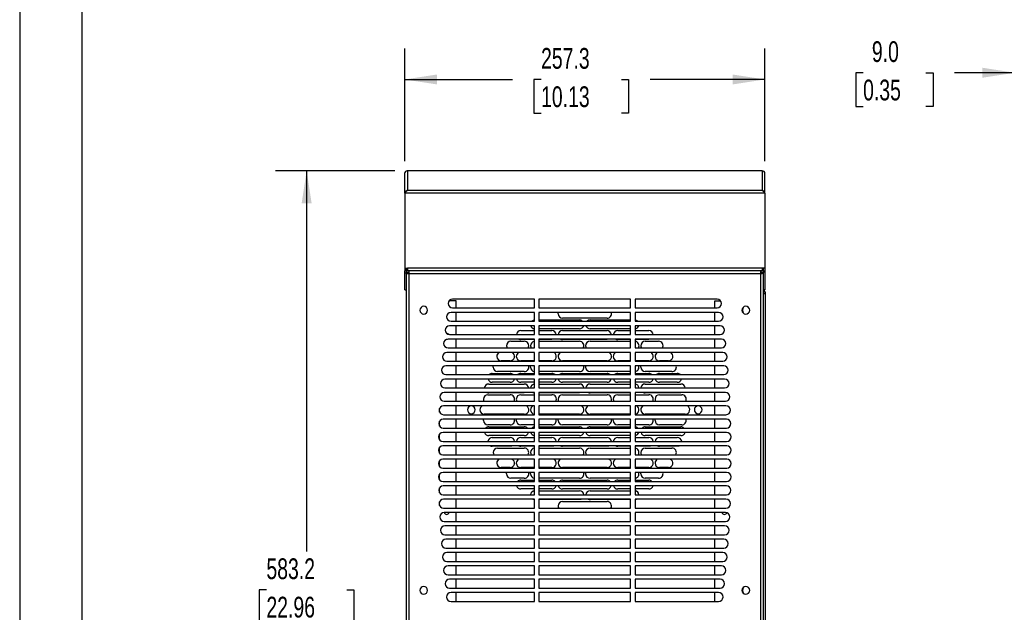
# Model space of a CAD drawing. Header units: millimetres. Extents: x 0 to 1956, y 0 to 1511.
# Tile 2 of 14: x 0 to 703, y 521 to 944. Entities that reach past the tile are written whole.
import ezdxf

# ---------------------------------------------------------------- set-up
doc = ezdxf.new("R2010")
doc.units = ezdxf.units.MM
doc.header["$LTSCALE"] = 7
doc.layers.add('DIMENSIONS', color=140, linetype='Continuous', lineweight=25)
doc.layers.add('TEXT', color=140, linetype='Continuous', lineweight=25)
doc.styles.add('SLDTEXTSTYLE0', font='TXT', dxfattribs={"width": 0.7})
doc.dimstyles.new('SLDDIMSTYLE1', dxfattribs={"dimtxt": 15.106055, "dimasz": 23.114, "dimexe": 0, "dimexo": 0.0625, "dimgap": 3.776514, "dimtad": 0, "dimtih": 1, "dimtoh": 1, "dimdec": 1, "dimrnd": 1e-09, "dimzin": 12, "dimdsep": 46, "dimtxsty": 'SLDTEXTSTYLE0', "dimsah": 1, "dimcen": 0.09, "dimadec": 0, "dimazin": 3, "dimtfac": 1, "dimtdec": 1, "dimtofl": 0, "dimtmove": 0, "dimatfit": 3, "dimfxl": 0, "dimfrac": 2, "dimtolj": 1, "dimtzin": 12, "dimarcsym": 0})
doc.dimstyles.new('SLDDIMSTYLE4', dxfattribs={"dimtxt": 15.106055, "dimasz": 23.114, "dimexe": 0, "dimexo": 0.0625, "dimgap": 3.776514, "dimtad": 0, "dimtih": 1, "dimtoh": 1, "dimdec": 1, "dimrnd": 1e-09, "dimzin": 4, "dimdsep": 46, "dimtxsty": 'SLDTEXTSTYLE0', "dimsah": 1, "dimcen": 0.09, "dimadec": 0, "dimazin": 1, "dimtfac": 1, "dimtdec": 1, "dimtmove": 0, "dimatfit": 0, "dimfxl": 0, "dimfrac": 2, "dimtolj": 1, "dimtzin": 12, "dimarcsym": 0})

# ---------------------------------------------------------------- blocks, each defined once
blk = doc.blocks.new('_D_16')
at = {"layer": 'DIMENSIONS'}
for p, q in [((268, 835.67), (182.72, 835.67)), ((204.94, 835.67), (204.94, 563.91)), ((176.21, 536.52), (171.14, 536.52)), ((171.14, 536.52), (171.14, 512.51)), ((233.67, 536.52), (238.74, 536.52)), ((238.74, 536.52), (238.74, 512.51)), ((171.14, 512.51), (176.21, 512.51)), ((204.94, 252.43), (204.94, 509.13)), ((238.74, 512.51), (233.67, 512.51)), ((267.06, 252.43), (182.72, 252.43))]:
    blk.add_line(p, q, dxfattribs=at)
for points in [[(204.94, 835.67), (201.39, 812.55), (208.5, 812.55)], [(204.94, 252.43), (208.5, 275.54), (201.39, 275.54)]]:
    blk.add_solid(points, dxfattribs=at)
at = {"layer": 'DIMENSIONS', "char_height": 14.817, "attachment_point": 1, "style": 'SLDTEXTSTYLE0'}
for s, insert in [('583.2', (176.21, 559)), ('22.96', (176.21, 531.61))]:
    blk.add_mtext(s, dxfattribs=dict(at, insert=insert))
blk = doc.blocks.new('_D_17')
at = {"layer": 'DIMENSIONS'}
for p, q in [((274.96, 842.62), (274.96, 923.09)), ((532.24, 842.62), (532.24, 923.09)), ((274.96, 900.87), (351.88, 900.87)), ((372.35, 900.87), (367.28, 900.87)), ((367.28, 900.87), (367.28, 876.86)), ((429.8, 900.87), (434.88, 900.87)), ((434.88, 900.87), (434.88, 876.86)), ((532.24, 900.87), (450.27, 900.87)), ((367.28, 876.86), (372.35, 876.86)), ((434.88, 876.86), (429.8, 876.86))]:
    blk.add_line(p, q, dxfattribs=at)
for points in [[(274.96, 900.87), (298.07, 897.31), (298.07, 904.42)], [(532.24, 900.87), (509.12, 904.42), (509.12, 897.31)]]:
    blk.add_solid(points, dxfattribs=at)
at = {"layer": 'DIMENSIONS', "char_height": 14.817, "attachment_point": 1, "style": 'SLDTEXTSTYLE0'}
for s, insert in [('257.3', (372.35, 923.35)), ('10.13', (372.35, 895.96))]:
    blk.add_mtext(s, dxfattribs=dict(at, insert=insert))
blk = doc.blocks.new('_D_19')
at = {"layer": 'DIMENSIONS'}
for p, q in [((710.72, 521.08), (710.72, 927.9)), ((719.67, 771.11), (719.67, 927.9)), ((602.34, 905.67), (597.27, 905.67)), ((597.27, 905.67), (597.27, 881.67)), ((647.23, 905.67), (652.3, 905.67)), ((652.3, 905.67), (652.3, 881.67)), ((710.72, 905.67), (667.7, 905.67)), ((719.67, 905.67), (764.12, 905.67)), ((597.27, 881.67), (602.34, 881.67)), ((652.3, 881.67), (647.23, 881.67))]:
    blk.add_line(p, q, dxfattribs=at)
for points in [[(710.72, 905.67), (687.61, 909.23), (687.61, 902.12)], [(719.67, 905.67), (742.78, 902.12), (742.78, 909.23)]]:
    blk.add_solid(points, dxfattribs=at)
at = {"layer": 'DIMENSIONS', "char_height": 14.817, "attachment_point": 1, "style": 'SLDTEXTSTYLE0'}
for s, insert in [('9.0', (608.62, 928.16)), ('0.35', (602.34, 900.76))]:
    blk.add_mtext(s, dxfattribs=dict(at, insert=insert))

msp = doc.modelspace()

# ---------------------------------------------------------------- linework, layer by layer
at = {"color": 7, "linetype": 'Continuous'}
msp.add_line((0.02, 1511.32), (0.02, 0.02), dxfattribs=at)
for p, q in [((274.96, 819.59), (274.96, 833.73)), ((530.36, 835.67), (276.83, 835.67)), ((276.89, 835.67), (276.89, 821.56)), ((530.3, 835.67), (276.89, 835.67)), ((530.3, 835.67), (530.3, 821.56)), ((532.24, 819.59), (532.24, 833.73)), ((275, 819.63), (274.96, 819.58)), ((274.96, 819.59), (274.96, 819.59)), ((274.96, 819.59), (274.96, 819.58)), ((274.96, 819.58), (274.96, 766.17)), ((532.19, 819.63), (275, 819.63)), ((530.3, 821.56), (276.89, 821.56)), ((532.19, 819.63), (532.24, 819.58)), ((532.24, 819.59), (532.23, 819.59)), ((532.24, 819.59), (532.24, 819.58)), ((532.24, 819.58), (532.24, 766.17)), ((274.96, 766.17), (276.89, 766.17)), ((274.96, 766.17), (274.96, 764.24)), ((276.1, 764.24), (274.96, 764.24)), ((274.96, 750.66), (274.96, 764.24)), ((275.96, 764.15), (275.96, 763.01)), ((277.81, 764.15), (275.96, 764.15)), ((277.81, 763.01), (275.96, 763.01)), ((277.1, 762.91), (275.96, 762.91)), ((275.96, 762.3), (275.96, 762.91)), ((275.96, 762.3), (277.1, 762.3)), ((275.96, 762.3), (275.96, 258)), ((276.1, 766.17), (276.1, 764.24)), ((276.1, 764.15), (276.1, 764.24)), ((276.1, 762.91), (276.1, 763.01)), ((530.3, 766.17), (276.89, 766.17)), ((276.89, 766.17), (276.89, 764.24)), ((530.3, 764.24), (276.89, 764.24)), ((276.89, 764.24), (276.89, 764.15)), ((276.89, 763.01), (276.89, 762.91)), ((277.1, 762.3), (277.1, 762.91)), ((277.89, 762.3), (277.1, 762.3)), ((529.39, 764.15), (277.81, 764.15)), ((277.81, 764.15), (277.81, 763.01)), ((529.31, 762.22), (277.89, 762.22)), ((277.89, 762.22), (277.89, 506.58)), ((530.1, 762.3), (529.31, 762.3)), ((529.31, 506.58), (529.31, 762.22)), ((529.39, 764.15), (529.39, 763.01)), ((529.39, 764.15), (531.24, 764.15)), ((529.39, 763.01), (531.24, 763.01)), ((530.1, 762.91), (531.24, 762.91)), ((530.1, 762.3), (530.1, 762.91)), ((531.24, 762.3), (530.1, 762.3)), ((532.24, 766.17), (530.3, 766.17)), ((530.3, 766.17), (530.3, 764.24)), ((530.3, 764.24), (530.3, 764.15)), ((530.3, 763.01), (530.3, 762.91)), ((531.09, 766.17), (531.09, 764.24)), ((531.09, 764.24), (532.24, 764.24)), ((531.09, 764.24), (531.09, 764.15)), ((531.09, 763.01), (531.09, 762.91)), ((531.24, 764.15), (531.24, 763.01)), ((531.24, 762.3), (531.24, 762.91)), ((531.24, 258), (531.24, 762.3)), ((532.24, 766.17), (532.24, 764.24)), ((532.24, 764.24), (532.24, 750.66)), ((274.96, 750.66), (275.96, 750.66)), ((275.95, 748.94), (275.96, 749.03)), ((275.95, 748.94), (275.95, 747.73)), ((275.95, 748.94), (275.96, 748.94)), ((275.95, 747.73), (275.95, 252.43)), ((275.95, 747.73), (275.96, 747.73)), ((532.24, 750.66), (531.24, 750.66)), ((531.47, 750.65), (531.24, 750.42)), ((531.81, 750.31), (531.24, 749.73)), ((532.38, 748.94), (531.24, 748.94)), ((532.38, 747.73), (531.24, 747.73)), ((531.47, 750.65), (531.81, 750.31)), ((532.38, 748.94), (532.38, 747.73)), ((532.38, 747.73), (532.38, 252.43)), ((311.8, 742.73), (306.52, 742.73)), ((367.71, 744.13), (309.15, 744.13)), ((311.8, 737.78), (311.8, 742.73)), ((367.71, 737.78), (367.71, 744.13)), ((370.88, 744.13), (370.88, 737.78)), ((436.32, 744.13), (370.88, 744.13)), ((436.32, 737.78), (436.32, 744.13)), ((498.04, 744.13), (439.49, 744.13)), ((439.49, 744.13), (439.49, 737.78)), ((496.54, 737.78), (496.54, 742.73)), ((496.54, 742.73), (500.68, 742.73)), ((367.71, 734.61), (308.06, 734.61)), ((309.15, 737.78), (367.71, 737.78)), ((311.8, 728.26), (311.8, 734.61)), ((367.71, 728.26), (367.71, 734.61)), ((370.88, 737.78), (436.32, 737.78)), ((370.88, 734.61), (370.88, 728.26)), ((436.32, 734.61), (370.88, 734.61)), ((436.32, 728.26), (436.32, 734.61)), ((439.49, 737.78), (498.04, 737.78)), ((499.13, 734.61), (439.49, 734.61)), ((439.49, 734.61), (439.49, 728.26)), ((496.54, 728.26), (496.54, 734.61)), ((367.71, 725.08), (306.96, 725.08)), ((308.06, 728.26), (367.71, 728.26)), ((311.8, 718.73), (311.8, 725.08)), ((367.71, 718.73), (367.71, 725.08)), ((370.88, 729.19), (399.78, 729.19)), ((370.88, 728.26), (436.32, 728.26)), ((370.88, 725.08), (370.88, 718.73)), ((436.32, 725.08), (370.88, 725.08)), ((419.47, 730.46), (387.72, 730.46)), ((407.38, 729.19), (436.32, 729.19)), ((436.32, 718.73), (436.32, 725.08)), ((439.49, 728.26), (499.13, 728.26)), ((500.24, 725.08), (439.49, 725.08)), ((439.49, 725.08), (439.49, 718.73)), ((496.54, 718.73), (496.54, 725.08)), ((306.96, 718.73), (367.71, 718.73)), ((357.87, 721.57), (367.71, 721.57)), ((399.78, 722.84), (370.88, 722.84)), ((370.88, 721.57), (380.1, 721.57)), ((370.88, 718.73), (436.32, 718.73)), ((387.72, 721.57), (419.47, 721.57)), ((436.32, 722.84), (407.38, 722.84)), ((427.09, 721.57), (436.32, 721.57)), ((439.49, 721.57), (449.31, 721.57)), ((439.49, 718.73), (500.24, 718.73)), ((305.1, 715.44), (305.59, 715.53)), ((367.71, 715.56), (305.97, 715.56)), ((311.8, 709.21), (311.8, 715.56)), ((350.89, 713.95), (360.41, 713.95)), ((367.71, 715.22), (357.87, 715.22)), ((367.71, 709.21), (367.71, 715.56)), ((370.88, 715.56), (370.88, 709.21)), ((436.32, 715.56), (370.88, 715.56)), ((380.1, 715.22), (370.88, 715.22)), ((370.88, 713.95), (399.78, 713.95)), ((419.47, 715.22), (387.72, 715.22)), ((407.38, 713.95), (436.32, 713.95)), ((436.32, 715.22), (427.09, 715.22)), ((436.32, 709.21), (436.32, 715.56)), ((501.22, 715.56), (439.49, 715.56)), ((439.49, 715.56), (439.49, 709.21)), ((449.31, 715.22), (439.49, 715.22)), ((446.77, 713.95), (456.3, 713.95)), ((496.54, 709.21), (496.54, 715.56)), ((367.71, 706.03), (305.1, 706.03)), ((305.97, 709.21), (367.71, 709.21)), ((311.8, 699.68), (311.8, 706.03)), ((367.71, 699.68), (367.71, 706.03)), ((370.88, 709.21), (436.32, 709.21)), ((436.32, 706.03), (370.88, 706.03)), ((370.88, 706.03), (370.88, 699.68)), ((436.32, 699.68), (436.32, 706.03)), ((439.49, 709.21), (501.22, 709.21)), ((502.09, 706.03), (439.49, 706.03)), ((439.49, 706.03), (439.49, 699.68)), ((496.54, 699.68), (496.54, 706.03)), ((367.71, 696.51), (304.35, 696.51)), ((305.1, 699.68), (367.71, 699.68)), ((311.8, 690.16), (311.8, 696.51)), ((350.25, 699.98), (343.9, 699.98)), ((367.71, 699.98), (357.87, 699.98)), ((367.71, 690.16), (367.71, 696.51)), ((380.1, 699.98), (370.88, 699.98)), ((370.88, 699.68), (436.32, 699.68)), ((370.88, 696.51), (370.88, 690.16)), ((436.32, 696.51), (370.88, 696.51)), ((419.47, 699.98), (387.72, 699.98)), ((436.32, 699.98), (427.09, 699.98)), ((436.32, 690.16), (436.32, 696.51)), ((449.31, 699.98), (439.49, 699.98)), ((439.49, 699.68), (502.09, 699.68)), ((502.84, 696.51), (439.49, 696.51)), ((439.49, 696.51), (439.49, 690.16)), ((463.28, 699.98), (456.93, 699.98)), ((496.54, 690.16), (496.54, 696.51)), ((304.35, 690.16), (367.71, 690.16)), ((337.55, 691.09), (350.25, 691.09)), ((360.41, 692.36), (341.36, 692.36)), ((357.87, 691.09), (367.71, 691.09)), ((399.78, 692.36), (370.88, 692.36)), ((370.88, 691.09), (380.1, 691.09)), ((370.88, 690.16), (436.32, 690.16)), ((387.72, 691.09), (419.47, 691.09)), ((436.32, 692.36), (407.38, 692.36)), ((427.09, 691.09), (436.32, 691.09)), ((439.49, 691.09), (449.31, 691.09)), ((439.49, 690.16), (502.84, 690.16)), ((465.82, 692.36), (446.77, 692.36)), ((456.93, 691.09), (469.63, 691.09)), ((367.71, 686.98), (303.72, 686.98)), ((311.8, 680.63), (311.8, 686.98)), ((335.01, 683.47), (360.41, 683.47)), ((350.25, 684.74), (337.55, 684.74)), ((367.71, 684.74), (357.87, 684.74)), ((367.71, 680.63), (367.71, 686.98)), ((370.88, 686.98), (370.88, 680.63)), ((436.32, 686.98), (370.88, 686.98)), ((380.1, 684.74), (370.88, 684.74)), ((370.88, 683.47), (399.78, 683.47)), ((419.47, 684.74), (387.72, 684.74)), ((407.38, 683.47), (436.32, 683.47)), ((436.32, 684.74), (427.09, 684.74)), ((436.32, 680.63), (436.32, 686.98)), ((503.48, 686.98), (439.49, 686.98)), ((439.49, 686.98), (439.49, 680.63)), ((449.31, 684.74), (439.49, 684.74)), ((446.77, 683.47), (472.17, 683.47)), ((469.63, 684.74), (456.93, 684.74)), ((496.54, 680.63), (496.54, 686.98)), ((367.71, 677.46), (303.2, 677.46)), ((303.72, 680.63), (367.71, 680.63)), ((311.8, 671.11), (311.8, 677.46)), ((334.38, 675.85), (350.25, 675.85)), ((360.41, 677.12), (335.01, 677.12)), ((357.87, 675.85), (367.71, 675.85)), ((367.71, 671.11), (367.71, 677.46)), ((370.88, 680.63), (436.32, 680.63)), ((370.88, 677.46), (370.88, 671.11)), ((436.32, 677.46), (370.88, 677.46)), ((399.78, 677.12), (370.88, 677.12)), ((370.88, 675.85), (380.1, 675.85)), ((387.72, 675.85), (419.47, 675.85)), ((436.32, 677.12), (407.38, 677.12)), ((427.09, 675.85), (436.32, 675.85)), ((436.32, 671.11), (436.32, 677.46)), ((439.49, 680.63), (503.48, 680.63)), ((504, 677.46), (439.49, 677.46)), ((439.49, 677.46), (439.49, 671.11)), ((439.49, 675.85), (449.31, 675.85)), ((472.17, 677.12), (446.77, 677.12)), ((456.93, 675.85), (472.81, 675.85)), ((496.54, 671.11), (496.54, 677.46)), ((303.2, 671.11), (367.71, 671.11)), ((370.88, 671.11), (436.32, 671.11)), ((439.49, 671.11), (504, 671.11)), ((299.89, 663.47), (299.89, 666.04)), ((367.71, 667.93), (302.79, 667.93)), ((302.79, 661.58), (367.71, 661.58)), ((311.8, 661.58), (311.8, 667.93)), ((360.41, 661.88), (331.84, 661.88)), ((367.71, 661.58), (367.71, 667.93)), ((370.88, 667.93), (370.88, 661.58)), ((436.32, 667.93), (370.88, 667.93)), ((399.78, 661.88), (370.88, 661.88)), ((370.88, 661.58), (436.32, 661.58)), ((436.32, 661.88), (407.38, 661.88)), ((436.32, 661.58), (436.32, 667.93)), ((504.4, 667.93), (439.49, 667.93)), ((439.49, 667.93), (439.49, 661.58)), ((439.49, 661.58), (504.4, 661.58)), ((475.35, 661.88), (446.77, 661.88)), ((496.54, 661.58), (496.54, 667.93)), ((299.89, 653.43), (299.89, 657.03)), ((367.71, 658.41), (302.5, 658.41)), ((311.8, 652.06), (311.8, 658.41)), ((350.25, 654.26), (334.38, 654.26)), ((367.71, 654.26), (357.87, 654.26)), ((367.71, 652.06), (367.71, 658.41)), ((370.88, 658.41), (370.88, 652.06)), ((436.32, 658.41), (370.88, 658.41)), ((380.1, 654.26), (370.88, 654.26)), ((419.47, 654.26), (387.72, 654.26)), ((436.32, 654.26), (427.09, 654.26)), ((436.32, 652.06), (436.32, 658.41)), ((504.69, 658.41), (439.49, 658.41)), ((439.49, 658.41), (439.49, 652.06)), ((449.31, 654.26), (439.49, 654.26)), ((472.81, 654.26), (456.93, 654.26)), ((496.54, 652.06), (496.54, 658.41)), ((299.89, 643.68), (299.89, 647.74)), ((367.71, 648.88), (302.33, 648.88)), ((302.5, 652.06), (367.71, 652.06)), ((311.8, 642.53), (311.8, 648.88)), ((335.01, 652.99), (360.41, 652.99)), ((367.71, 642.53), (367.71, 648.88)), ((370.88, 652.99), (399.78, 652.99)), ((370.88, 652.06), (436.32, 652.06)), ((370.88, 648.88), (370.88, 642.53)), ((436.32, 648.88), (370.88, 648.88)), ((407.38, 652.99), (436.32, 652.99)), ((436.32, 642.53), (436.32, 648.88)), ((439.49, 652.06), (504.69, 652.06)), ((504.87, 648.88), (439.49, 648.88)), ((439.49, 648.88), (439.49, 642.53)), ((446.77, 652.99), (472.17, 652.99)), ((496.54, 642.53), (496.54, 648.88)), ((302.33, 642.53), (367.71, 642.53)), ((360.41, 646.64), (335.01, 646.64)), ((337.55, 645.37), (350.25, 645.37)), ((357.87, 645.37), (367.71, 645.37)), ((399.78, 646.64), (370.88, 646.64)), ((370.88, 645.37), (380.1, 645.37)), ((370.88, 642.53), (436.32, 642.53)), ((387.72, 645.37), (419.47, 645.37)), ((436.32, 646.64), (407.38, 646.64)), ((427.09, 645.37), (436.32, 645.37)), ((439.49, 645.37), (449.31, 645.37)), ((439.49, 642.53), (504.87, 642.53)), ((472.17, 646.64), (446.77, 646.64)), ((456.93, 645.37), (469.63, 645.37)), ((299.89, 634.08), (299.89, 638.28)), ((367.71, 639.36), (302.27, 639.36)), ((302.27, 633.01), (367.71, 633.01)), ((311.8, 633.01), (311.8, 639.36)), ((350.25, 639.02), (337.55, 639.02)), ((341.36, 637.75), (360.41, 637.75)), ((367.71, 639.02), (357.87, 639.02)), ((367.71, 633.01), (367.71, 639.36)), ((436.32, 639.36), (370.88, 639.36)), ((370.88, 639.36), (370.88, 633.01)), ((380.1, 639.02), (370.88, 639.02)), ((370.88, 637.75), (399.78, 637.75)), ((370.88, 633.01), (436.32, 633.01)), ((419.47, 639.02), (387.72, 639.02)), ((407.38, 637.75), (436.32, 637.75)), ((436.32, 639.02), (427.09, 639.02)), ((436.32, 633.01), (436.32, 639.36)), ((439.49, 639.36), (439.49, 633.01)), ((504.92, 639.36), (439.49, 639.36)), ((449.31, 639.02), (439.49, 639.02)), ((439.49, 633.01), (504.92, 633.01)), ((446.77, 637.75), (465.82, 637.75)), ((469.63, 639.02), (456.93, 639.02)), ((496.54, 633.01), (496.54, 639.36)), ((299.89, 624.56), (299.89, 628.75)), ((367.71, 629.83), (302.27, 629.83)), ((311.8, 623.48), (311.8, 629.83)), ((367.71, 623.48), (367.71, 629.83)), ((436.32, 629.83), (370.88, 629.83)), ((370.88, 629.83), (370.88, 623.48)), ((436.32, 623.48), (436.32, 629.83)), ((439.49, 629.83), (439.49, 623.48)), ((504.92, 629.83), (439.49, 629.83)), ((496.54, 623.48), (496.54, 629.83)), ((299.89, 615.1), (299.89, 619.16)), ((302.27, 623.48), (367.71, 623.48)), ((367.71, 620.31), (302.33, 620.31)), ((311.8, 613.96), (311.8, 620.31)), ((350.25, 623.78), (343.9, 623.78)), ((367.71, 623.78), (357.87, 623.78)), ((367.71, 613.96), (367.71, 620.31)), ((380.1, 623.78), (370.88, 623.78)), ((370.88, 623.48), (436.32, 623.48)), ((436.32, 620.31), (370.88, 620.31)), ((370.88, 620.31), (370.88, 613.96)), ((419.47, 623.78), (387.72, 623.78)), ((436.32, 623.78), (427.09, 623.78)), ((436.32, 613.96), (436.32, 620.31)), ((449.31, 623.78), (439.49, 623.78)), ((439.49, 623.48), (504.92, 623.48)), ((439.49, 620.31), (439.49, 613.96)), ((504.87, 620.31), (439.49, 620.31)), ((463.28, 623.78), (456.93, 623.78)), ((496.54, 613.96), (496.54, 620.31)), ((302.33, 613.96), (367.71, 613.96)), ((360.41, 616.16), (350.89, 616.16)), ((357.87, 614.89), (367.71, 614.89)), ((399.78, 616.16), (370.88, 616.16)), ((370.88, 614.89), (380.1, 614.89)), ((370.88, 613.96), (436.32, 613.96)), ((387.72, 614.89), (419.47, 614.89)), ((436.32, 616.16), (407.38, 616.16)), ((427.09, 614.89), (436.32, 614.89)), ((439.49, 614.89), (449.31, 614.89)), ((439.49, 613.96), (504.87, 613.96)), ((456.3, 616.16), (446.77, 616.16)), ((299.89, 605.81), (299.89, 609.41)), ((367.71, 610.78), (302.5, 610.78)), ((311.8, 604.43), (311.8, 610.78)), ((367.71, 608.54), (357.87, 608.54)), ((367.71, 604.43), (367.71, 610.78)), ((436.32, 610.78), (370.88, 610.78)), ((370.88, 610.78), (370.88, 604.43)), ((380.1, 608.54), (370.88, 608.54)), ((370.88, 607.27), (399.78, 607.27)), ((419.47, 608.54), (387.72, 608.54)), ((407.38, 607.27), (436.32, 607.27)), ((436.32, 608.54), (427.09, 608.54)), ((436.32, 604.43), (436.32, 610.78)), ((439.49, 610.78), (439.49, 604.43)), ((504.69, 610.78), (439.49, 610.78)), ((449.31, 608.54), (439.49, 608.54)), ((496.54, 604.43), (496.54, 610.78)), ((299.89, 596.8), (299.89, 599.37)), ((302.5, 604.43), (367.71, 604.43)), ((367.71, 601.26), (302.79, 601.26)), ((311.8, 594.91), (311.8, 601.26)), ((367.71, 594.91), (367.71, 601.26)), ((370.88, 604.43), (436.32, 604.43)), ((436.32, 601.26), (370.88, 601.26)), ((370.88, 601.26), (370.88, 594.91)), ((399.78, 600.92), (370.88, 600.92)), ((387.72, 599.65), (419.47, 599.65)), ((436.32, 600.92), (407.38, 600.92)), ((436.32, 594.91), (436.32, 601.26)), ((439.49, 604.43), (504.69, 604.43)), ((439.49, 601.26), (439.49, 594.91)), ((504.4, 601.26), (439.49, 601.26)), ((496.54, 594.91), (496.54, 601.26)), ((302.79, 594.91), (367.71, 594.91)), ((367.71, 591.73), (303.2, 591.73)), ((311.8, 585.38), (311.8, 591.73)), ((367.71, 585.38), (367.71, 591.73)), ((370.88, 594.91), (436.32, 594.91)), ((436.32, 591.73), (370.88, 591.73)), ((370.88, 591.73), (370.88, 585.38)), ((436.32, 585.38), (436.32, 591.73)), ((439.49, 594.91), (504.4, 594.91)), ((439.49, 591.73), (439.49, 585.38)), ((504, 591.73), (439.49, 591.73)), ((496.54, 585.38), (496.54, 591.73)), ((504.97, 591.58), (504.87, 591.1)), ((303.2, 585.38), (367.71, 585.38)), ((370.88, 585.38), (436.32, 585.38)), ((439.49, 585.38), (504, 585.38)), ((367.71, 582.21), (303.72, 582.21)), ((311.8, 575.86), (311.8, 582.21)), ((367.71, 575.86), (367.71, 582.21)), ((436.32, 582.21), (370.88, 582.21)), ((370.88, 582.21), (370.88, 575.86)), ((436.32, 575.86), (436.32, 582.21)), ((439.49, 582.21), (439.49, 575.86)), ((503.48, 582.21), (439.49, 582.21)), ((496.54, 575.86), (496.54, 582.21)), ((303.72, 575.86), (367.71, 575.86)), ((367.71, 572.68), (304.35, 572.68)), ((311.8, 566.33), (311.8, 572.68)), ((367.71, 566.33), (367.71, 572.68)), ((370.88, 575.86), (436.32, 575.86)), ((436.32, 572.68), (370.88, 572.68)), ((370.88, 572.68), (370.88, 566.33)), ((436.32, 566.33), (436.32, 572.68)), ((439.49, 575.86), (503.48, 575.86)), ((439.49, 572.68), (439.49, 566.33)), ((502.84, 572.68), (439.49, 572.68)), ((496.54, 566.33), (496.54, 572.68)), ((304.35, 566.33), (367.71, 566.33)), ((367.71, 563.16), (305.1, 563.16)), ((311.8, 556.81), (311.8, 563.16)), ((367.71, 556.81), (367.71, 563.16)), ((370.88, 566.33), (436.32, 566.33)), ((436.32, 563.16), (370.88, 563.16)), ((370.88, 563.16), (370.88, 556.81)), ((436.32, 556.81), (436.32, 563.16)), ((439.49, 566.33), (502.84, 566.33)), ((439.49, 563.16), (439.49, 556.81)), ((502.09, 563.16), (439.49, 563.16)), ((496.54, 556.81), (496.54, 563.16)), ((305.1, 556.81), (367.71, 556.81)), ((370.88, 556.81), (436.32, 556.81)), ((439.49, 556.81), (502.09, 556.81)), ((367.71, 553.63), (305.97, 553.63)), ((311.8, 547.28), (311.8, 553.63)), ((367.71, 547.28), (367.71, 553.63)), ((436.32, 553.63), (370.88, 553.63)), ((370.88, 553.63), (370.88, 547.28)), ((436.32, 547.28), (436.32, 553.63)), ((439.49, 553.63), (439.49, 547.28)), ((501.22, 553.63), (439.49, 553.63)), ((496.54, 547.28), (496.54, 553.63)), ((305.97, 547.28), (367.71, 547.28)), ((367.71, 544.11), (306.96, 544.11)), ((311.8, 537.76), (311.8, 544.11)), ((367.71, 537.76), (367.71, 544.11)), ((370.88, 547.28), (436.32, 547.28)), ((436.32, 544.11), (370.88, 544.11)), ((370.88, 544.11), (370.88, 537.76)), ((436.32, 537.76), (436.32, 544.11)), ((439.49, 547.28), (501.22, 547.28)), ((439.49, 544.11), (439.49, 537.76)), ((500.24, 544.11), (439.49, 544.11)), ((496.54, 537.76), (496.54, 544.11)), ((306.96, 537.76), (367.71, 537.76)), ((367.71, 534.58), (308.06, 534.58)), ((311.8, 528.23), (311.8, 534.58)), ((367.71, 528.23), (367.71, 534.58)), ((370.88, 537.76), (436.32, 537.76)), ((436.32, 534.58), (370.88, 534.58)), ((370.88, 534.58), (370.88, 528.23)), ((436.32, 528.23), (436.32, 534.58)), ((439.49, 537.76), (500.24, 537.76)), ((439.49, 534.58), (439.49, 528.23)), ((499.13, 534.58), (439.49, 534.58)), ((496.54, 528.23), (496.54, 534.58)), ((308.06, 528.23), (367.71, 528.23)), ((370.88, 528.23), (436.32, 528.23)), ((439.49, 528.23), (499.13, 528.23))]:
    msp.add_line(p, q)
at = {"flags": 128}
for points in [[(532.24, 833.73), (532.24, 833.73)], [(277.89, 762.22), (277.89, 762.22)], [(529.31, 762.22), (529.31, 762.22)], [(384.54, 733.63), (384.6, 734.25), (384.7, 734.61)], [(381.53, 715.56), (381.18, 715.41), (380.1, 715.22)], [(420.9, 715.56), (420.55, 715.41), (419.47, 715.22)], [(450.75, 715.56), (450.4, 715.41), (449.31, 715.22)], [(338.19, 695.53), (338.25, 696.15), (338.34, 696.51)], [(364.86, 695.53), (364.92, 696.15), (365.01, 696.51)], [(404.2, 695.53), (404.26, 696.15), (404.35, 696.51)], [(443.6, 695.53), (443.66, 696.15), (443.75, 696.51)], [(361.85, 677.46), (361.5, 677.31), (360.41, 677.12)], [(401.22, 677.46), (400.87, 677.31), (399.78, 677.12)], [(440.56, 677.46), (440.21, 677.31), (439.49, 677.14)], [(473.61, 677.46), (473.26, 677.31), (472.17, 677.12)], [(331.2, 657.43), (331.26, 658.05), (331.36, 658.41)], [(354.7, 657.43), (354.76, 658.05), (354.85, 658.41)], [(384.54, 657.43), (384.6, 658.05), (384.7, 658.41)], [(423.91, 657.43), (423.97, 658.05), (424.07, 658.41)], [(453.76, 657.43), (453.82, 658.05), (453.91, 658.41)], [(351.69, 639.36), (351.34, 639.21), (350.25, 639.02)], [(381.53, 639.36), (381.18, 639.21), (380.1, 639.02)], [(420.9, 639.36), (420.55, 639.21), (419.47, 639.02)], [(450.75, 639.36), (450.4, 639.21), (449.31, 639.02)], [(471.07, 639.36), (470.72, 639.21), (469.63, 639.02)], [(347.71, 619.33), (347.77, 619.95), (347.87, 620.31)], [(364.86, 619.33), (364.92, 619.95), (365.01, 620.31)], [(404.2, 619.33), (404.26, 619.95), (404.35, 620.31)], [(443.6, 619.33), (443.66, 619.95), (443.75, 620.31)], [(401.22, 601.26), (400.87, 601.11), (399.78, 600.92)], [(440.56, 601.26), (440.21, 601.11), (439.49, 600.94)]]:
    msp.add_lwpolyline(points, dxfattribs=at)
for centre, radius, start, end in [((276.89, 833.73), 1.94, 89.96074, 179.96069), ((530.3, 833.73), 1.94, 0.03931, 90.03926), ((530.45, 748.94), 1.94, 0, 45), ((288.6, 736.18), 2.75, 0, 180), ((309.15, 740.96), 3.18, 90, 270), ((498.04, 740.96), 3.17, 360, 90), ((498.04, 740.96), 3.18, 270, 360), ((518.6, 736.18), 2.75, 0, 180), ((519.74, 736.18), 3.57, 142.67322, 217.32678), ((288.6, 736.18), 2.75, 180, 0), ((308.06, 731.43), 3.18, 90, 270), ((387.72, 733.63), 3.17, 180, 270), ((419.47, 733.63), 3.17, 270, 17.90669), ((499.13, 731.43), 3.18, 360, 90), ((499.13, 731.43), 3.18, 270, 360), ((518.6, 736.18), 2.75, 180, 0), ((306.96, 721.91), 3.18, 90, 270), ((368.03, 726.01), 3.17, 197.00962, 264.08548), ((368.03, 726.01), 3.18, 95.91452, 134.97074), ((399.78, 726.01), 3.18, 45.02926, 90), ((399.78, 726.01), 3.17, 270, 342.99038), ((407.38, 726.01), 3.17, 197.00962, 270), ((407.38, 726.01), 3.18, 90, 134.97074), ((439.13, 726.01), 3.18, 45.02926, 83.40569), ((439.13, 726.01), 3.17, 276.59431, 342.99038), ((500.24, 721.91), 3.17, 360, 90), ((304.95, 717.43), 2, 42.29219, 89.43973), ((357.87, 718.39), 3.17, 90, 173.83063), ((380.1, 718.39), 3.17, 6.16937, 90), ((387.72, 718.39), 3.17, 90, 173.83063), ((419.47, 718.39), 3.18, 6.16937, 90), ((427.09, 718.39), 3.17, 90, 173.83063), ((449.31, 718.39), 3.18, 6.16937, 90), ((500.24, 721.91), 3.18, 270, 360), ((305.97, 712.38), 3.18, 90, 270), ((350.89, 710.77), 3.18, 90, 180), ((350.89, 710.77), 3.18, 180, 209.50715), ((357.87, 718.39), 3.18, 243.19319, 270), ((360.41, 710.77), 3.18, 330.49285, 90), ((368.03, 710.77), 3.18, 95.91452, 180), ((368.03, 710.77), 3.18, 180, 209.50715), ((387.72, 718.39), 3.18, 243.19319, 270), ((399.78, 710.77), 3.18, 330.49285, 90), ((407.38, 710.77), 3.18, 90, 180), ((407.38, 710.77), 3.18, 180, 209.50715), ((427.09, 718.39), 3.18, 243.19319, 270), ((439.13, 710.77), 3.18, 330.49285, 83.40569), ((446.77, 710.77), 3.18, 90, 180), ((446.77, 710.77), 3.18, 180, 209.50715), ((456.3, 710.77), 3.18, 330.49285, 90), ((501.22, 712.38), 3.17, 0, 90), ((501.22, 712.38), 3.17, 270, 0), ((305.1, 702.86), 3.18, 90, 270), ((343.9, 703.15), 3.18, 114.84227, 180), ((350.25, 703.15), 3.18, 270, 65.15773), ((357.87, 703.15), 3.18, 114.84227, 180), ((380.1, 703.15), 3.18, 270, 65.15773), ((387.72, 703.15), 3.18, 114.84227, 180), ((419.47, 703.15), 3.18, 270, 65.15773), ((427.09, 703.15), 3.18, 114.84227, 180), ((449.31, 703.15), 3.18, 270, 65.15773), ((456.93, 703.15), 3.18, 114.84227, 180), ((463.28, 703.15), 3.17, 270, 65.15773), ((502.09, 702.86), 3.17, 0, 90), ((304.35, 693.33), 3.18, 90, 270), ((343.9, 703.15), 3.18, 180, 270), ((357.87, 703.15), 3.18, 180, 270), ((360.41, 695.53), 3.18, 270, 17.90669), ((387.72, 703.15), 3.18, 180, 270), ((399.78, 695.53), 3.18, 270, 17.90669), ((427.09, 703.15), 3.17, 180, 270), ((439.13, 695.53), 3.18, 276.59431, 17.90669), ((456.93, 703.15), 3.18, 180, 270), ((465.82, 695.53), 3.18, 270, 17.90669), ((502.09, 702.86), 3.17, 270, 0), ((502.84, 693.33), 3.18, 0, 90), ((337.55, 687.91), 3.17, 90, 134.97074), ((341.36, 695.53), 3.18, 180, 270), ((350.25, 687.91), 3.17, 45.02926, 90), ((357.87, 687.91), 3.17, 90, 134.97074), ((368.03, 695.53), 3.18, 180, 264.08548), ((380.1, 687.91), 3.17, 45.02926, 90), ((387.72, 687.91), 3.17, 90, 134.97074), ((407.38, 695.53), 3.18, 180, 270), ((419.47, 687.91), 3.17, 45.02926, 90), ((427.09, 687.91), 3.17, 90, 134.97074), ((446.77, 695.53), 3.18, 180, 270), ((449.31, 687.91), 3.18, 45.02926, 90), ((456.93, 687.91), 3.18, 90, 134.97074), ((469.63, 687.91), 3.17, 45.02926, 90), ((502.84, 693.33), 3.17, 270, 0), ((303.72, 683.81), 3.17, 90, 270), ((335.01, 680.29), 3.18, 90, 173.83063), ((337.55, 687.91), 3.18, 197.00962, 270), ((350.25, 687.91), 3.18, 270, 342.99038), ((357.87, 687.91), 3.18, 197.00962, 270), ((360.41, 680.29), 3.18, 6.16937, 90), ((368.03, 680.29), 3.18, 95.91452, 173.83063), ((380.1, 687.91), 3.18, 270, 342.99038), ((387.72, 687.91), 3.18, 197.00962, 270), ((399.78, 680.29), 3.18, 6.16937, 90), ((407.38, 680.29), 3.18, 90, 173.83063), ((419.47, 687.91), 3.18, 270, 342.99038), ((427.09, 687.91), 3.18, 197.00962, 270), ((439.13, 680.29), 3.18, 6.16937, 83.40569), ((446.77, 680.29), 3.18, 90, 173.83063), ((449.31, 687.91), 3.18, 270, 342.99038), ((456.93, 687.91), 3.18, 197.00962, 270), ((469.63, 687.91), 3.18, 270, 342.99038), ((472.17, 680.29), 3.18, 6.16937, 90), ((503.48, 683.81), 3.18, 0, 90), ((503.48, 683.81), 3.18, 270, 0), ((303.2, 674.28), 3.17, 90, 270), ((334.38, 672.67), 3.18, 90, 180), ((335.01, 680.29), 3.18, 243.19319, 270), ((350.25, 672.67), 3.18, 330.49285, 90), ((357.87, 672.67), 3.18, 90, 180), ((368.03, 680.29), 3.17, 243.19319, 264.08548), ((380.1, 672.67), 3.18, 330.49285, 90), ((387.72, 672.67), 3.18, 90, 180), ((407.38, 680.29), 3.17, 243.19319, 270), ((419.47, 672.67), 3.18, 330.49285, 90), ((427.09, 672.67), 3.18, 90, 180), ((446.77, 680.29), 3.18, 243.19319, 270), ((449.31, 672.67), 3.18, 330.49285, 90), ((456.93, 672.67), 3.18, 90, 180), ((472.81, 672.67), 3.18, 330.49285, 90), ((504, 674.28), 3.17, 0, 90), ((334.38, 672.67), 3.18, 180, 209.50715), ((357.87, 672.67), 3.18, 180, 209.50715), ((387.72, 672.67), 3.18, 180, 209.50715), ((427.09, 672.67), 3.17, 180, 209.50715), ((456.93, 672.67), 3.18, 180, 209.50715), ((504, 674.28), 3.17, 270, 0), ((302.79, 664.76), 3.18, 90, 270), ((322.59, 665.05), 2.75, 0, 180), ((322.59, 665.05), 2.75, 180, 0), ((331.84, 665.05), 3.18, 114.84227, 180), ((331.84, 665.05), 3.18, 180, 270), ((360.41, 665.05), 3.18, 270, 65.15773), ((368.03, 665.05), 3.18, 114.84227, 180), ((368.03, 665.05), 3.18, 180, 264.08548), ((399.78, 665.05), 3.18, 270, 65.15773), ((407.38, 665.05), 3.18, 114.84227, 180), ((407.38, 665.05), 3.18, 180, 270), ((439.13, 665.05), 3.18, 276.59431, 65.15773), ((446.77, 665.05), 3.18, 114.84227, 180), ((446.77, 665.05), 3.18, 180, 270), ((475.35, 665.05), 3.18, 270, 65.15773), ((484.59, 665.05), 2.75, 0, 180), ((484.59, 665.05), 2.75, 180, 0), ((504.4, 664.76), 3.18, 0, 90), ((504.4, 664.76), 3.18, 270, 0), ((302.5, 655.23), 3.18, 90, 270), ((334.38, 657.43), 3.18, 180, 270), ((350.25, 657.43), 3.17, 270, 17.90669), ((357.87, 657.43), 3.18, 180, 270), ((380.1, 657.43), 3.17, 270, 17.90669), ((387.72, 657.43), 3.18, 180, 270), ((419.47, 657.43), 3.17, 270, 17.90669), ((427.09, 657.43), 3.17, 180, 270), ((449.31, 657.43), 3.17, 270, 17.90669), ((456.93, 657.43), 3.18, 180, 270), ((472.81, 657.43), 3.17, 270, 17.90669), ((504.69, 655.23), 3.17, 0, 90), ((504.69, 655.23), 3.18, 270, 0), ((302.33, 645.71), 3.18, 90, 270), ((335.01, 649.81), 3.17, 197.00962, 270), ((335.01, 649.81), 3.18, 90, 134.97074), ((360.41, 649.81), 3.18, 45.02926, 90), ((360.41, 649.81), 3.17, 270, 342.99038), ((368.03, 649.81), 3.17, 197.00962, 264.08548), ((368.03, 649.81), 3.18, 95.91452, 134.97074), ((399.78, 649.81), 3.18, 45.02926, 90), ((399.78, 649.81), 3.17, 270, 342.99038), ((407.38, 649.81), 3.17, 197.00962, 270), ((407.38, 649.81), 3.18, 90, 134.97074), ((439.13, 649.81), 3.18, 45.02926, 83.40569), ((439.13, 649.81), 3.17, 276.59431, 342.99038), ((446.77, 649.81), 3.17, 197.00962, 270), ((446.77, 649.81), 3.18, 90, 134.97074), ((472.17, 649.81), 3.18, 45.02926, 90), ((472.17, 649.81), 3.18, 270, 342.99038), ((504.87, 645.71), 3.17, 0, 90), ((337.55, 642.19), 3.18, 90, 173.83063), ((350.25, 642.19), 3.17, 6.16937, 90), ((357.87, 642.19), 3.17, 90, 173.83063), ((380.1, 642.19), 3.17, 6.16937, 90), ((387.72, 642.19), 3.17, 90, 173.83063), ((419.47, 642.19), 3.18, 6.16937, 90), ((427.09, 642.19), 3.17, 90, 173.83063), ((449.31, 642.19), 3.18, 6.16937, 90), ((456.93, 642.19), 3.18, 90, 173.83063), ((469.63, 642.19), 3.18, 6.16937, 90), ((504.87, 645.71), 3.18, 270, 0), ((302.27, 636.18), 3.18, 90, 270), ((337.55, 642.19), 3.18, 243.19319, 270), ((341.36, 634.57), 3.17, 90, 180), ((341.36, 634.57), 3.17, 180, 209.50715), ((357.87, 642.19), 3.18, 243.19319, 270), ((360.41, 634.57), 3.17, 330.49285, 90), ((368.03, 634.57), 3.18, 95.91452, 180), ((368.03, 634.57), 3.18, 180, 209.50715), ((387.72, 642.19), 3.18, 243.19319, 270), ((399.78, 634.57), 3.17, 330.49285, 90), ((407.38, 634.57), 3.18, 90, 180), ((407.38, 634.57), 3.18, 180, 209.50715), ((427.09, 642.19), 3.18, 243.19319, 270), ((439.13, 634.57), 3.17, 330.49285, 83.40569), ((446.77, 634.57), 3.18, 90, 180), ((446.77, 634.57), 3.18, 180, 209.50715), ((456.93, 642.19), 3.18, 243.19319, 270), ((465.82, 634.57), 3.18, 330.49285, 90), ((504.92, 636.18), 3.18, 0, 90), ((504.92, 636.18), 3.18, 270, 0), ((302.27, 626.66), 3.18, 90, 270), ((343.9, 626.95), 3.18, 114.84227, 180), ((343.9, 626.95), 3.18, 180, 270), ((350.25, 626.95), 3.17, 270, 65.15773), ((357.87, 626.95), 3.18, 114.84227, 180), ((357.87, 626.95), 3.18, 180, 270), ((380.1, 626.95), 3.17, 270, 65.15773), ((387.72, 626.95), 3.18, 114.84227, 180), ((387.72, 626.95), 3.18, 180, 270), ((419.47, 626.95), 3.18, 270, 65.15773), ((427.09, 626.95), 3.18, 114.84227, 180), ((427.09, 626.95), 3.17, 180, 270), ((449.31, 626.95), 3.17, 270, 65.15773), ((456.93, 626.95), 3.18, 114.84227, 180), ((456.93, 626.95), 3.18, 180, 270), ((463.28, 626.95), 3.17, 270, 65.15773), ((504.92, 626.66), 3.18, 0, 90), ((504.92, 626.66), 3.18, 270, 0), ((302.33, 617.13), 3.18, 90, 270), ((350.89, 619.33), 3.18, 180, 270), ((360.41, 619.33), 3.18, 270, 17.90669), ((368.03, 619.33), 3.18, 180, 264.08548), ((399.78, 619.33), 3.18, 270, 17.90669), ((407.38, 619.33), 3.18, 180, 270), ((439.13, 619.33), 3.18, 276.59431, 17.90669), ((446.77, 619.33), 3.18, 180, 270), ((456.3, 619.33), 3.18, 270, 17.90669), ((504.87, 617.13), 3.18, 0, 90), ((357.87, 611.71), 3.18, 90, 134.97074), ((380.1, 611.71), 3.18, 45.02926, 90), ((387.72, 611.71), 3.18, 90, 134.97074), ((419.47, 611.71), 3.18, 45.02926, 90), ((427.09, 611.71), 3.18, 90, 134.97074), ((449.31, 611.71), 3.18, 45.02926, 90), ((504.87, 617.13), 3.17, 270, 0), ((302.5, 607.61), 3.17, 90, 270), ((357.87, 611.71), 3.17, 197.00962, 270), ((368.03, 604.09), 3.18, 95.91452, 173.83063), ((380.1, 611.71), 3.17, 270, 342.99038), ((387.72, 611.71), 3.18, 197.00962, 270), ((399.78, 604.09), 3.18, 6.16937, 90), ((407.38, 604.09), 3.18, 90, 173.83063), ((419.47, 611.71), 3.17, 270, 342.99038), ((427.09, 611.71), 3.17, 197.00962, 270), ((439.13, 604.09), 3.18, 6.16937, 83.40569), ((449.31, 611.71), 3.18, 270, 342.99038), ((504.69, 607.61), 3.17, 0, 90), ((504.69, 607.61), 3.17, 270, 0), ((302.79, 598.08), 3.18, 90, 270), ((368.03, 604.09), 3.17, 243.19319, 264.08548), ((387.72, 596.47), 3.18, 90, 180), ((407.38, 604.09), 3.18, 243.19319, 270), ((419.47, 596.47), 3.18, 330.49285, 90), ((504.4, 598.08), 3.18, 0, 90), ((504.4, 598.08), 3.18, 270, 0), ((303.2, 588.56), 3.18, 90, 270), ((304.95, 592.43), 2, 200.49546, 339.57045), ((387.72, 596.47), 3.18, 180, 209.50715), ((503.38, 592.43), 2, 200.42955, 332.6991), ((504, 588.56), 3.18, 0, 90), ((504, 588.56), 3.17, 270, 0), ((303.72, 579.03), 3.17, 90, 270), ((503.48, 579.03), 3.18, 0, 90), ((503.48, 579.03), 3.18, 270, 0), ((304.35, 569.51), 3.18, 90, 270), ((502.84, 569.51), 3.17, 0, 90), ((305.1, 559.98), 3.18, 90, 270), ((502.09, 559.98), 3.17, 0, 90), ((502.84, 569.51), 3.18, 270, 0), ((502.09, 559.98), 3.18, 270, 0), ((305.97, 550.46), 3.18, 90, 270), ((501.22, 550.46), 3.18, 0, 90), ((501.22, 550.46), 3.17, 270, 0), ((306.96, 540.93), 3.18, 90, 270), ((500.24, 540.93), 3.17, 0, 90), ((288.6, 536.18), 2.75, 0, 180), ((288.6, 536.18), 2.75, 180, 0), ((308.06, 531.41), 3.18, 90, 270), ((499.13, 531.41), 3.18, 0, 90), ((500.24, 540.93), 3.18, 270, 0), ((518.6, 536.18), 2.75, 0, 180), ((518.6, 536.18), 2.75, 180, 0), ((519.74, 536.18), 3.57, 142.67323, 217.32677), ((499.13, 531.41), 3.17, 270, 0)]:
    msp.add_arc(centre, radius, start, end)
for points in [[(276.89, 821.56), (276.64, 821.56), (276.39, 821.5), (275.92, 821.3), (275.7, 821.16), (275.34, 820.79), (275.2, 820.58), (275.01, 820.1), (274.96, 819.85), (274.96, 819.59)], [(275, 819.63), (275.16, 819.87), (275.32, 820.12), (275.63, 820.57), (275.79, 820.78), (276.1, 821.14), (276.26, 821.28), (276.58, 821.49), (276.73, 821.55), (276.89, 821.56)], [(530.3, 821.56), (530.46, 821.55), (530.62, 821.49), (530.93, 821.28), (531.09, 821.14), (531.4, 820.78), (531.56, 820.57), (531.88, 820.12), (532.03, 819.87), (532.19, 819.63)], [(532.24, 819.59), (532.24, 819.85), (532.19, 820.1), (531.99, 820.58), (531.85, 820.79), (531.49, 821.16), (531.28, 821.3), (530.81, 821.5), (530.55, 821.56), (530.3, 821.56)], [(277.89, 762.22), (277.64, 762.22), (277.38, 762.23), (276.91, 762.24), (276.7, 762.25), (276.34, 762.26), (276.2, 762.27), (276.01, 762.29), (275.96, 762.29), (275.96, 762.3)], [(277.81, 764.15), (277.81, 764.15), (277.82, 764.1), (277.83, 763.9), (277.84, 763.76), (277.85, 763.4), (277.86, 763.19), (277.87, 762.72), (277.88, 762.47), (277.89, 762.22)], [(529.31, 762.22), (529.32, 762.47), (529.32, 762.72), (529.34, 763.19), (529.34, 763.4), (529.36, 763.76), (529.36, 763.9), (529.38, 764.1), (529.38, 764.15), (529.39, 764.15)], [(531.24, 762.3), (531.24, 762.29), (531.19, 762.29), (531, 762.27), (530.85, 762.26), (530.5, 762.25), (530.28, 762.24), (529.81, 762.23), (529.56, 762.22), (529.31, 762.22)]]:
    msp.add_open_spline(points, degree=3, knots=[0, 0, 0, 0, 0.25, 0.25, 0.5, 0.5, 0.75, 0.75, 1, 1, 1, 1])
at = {"layer": 'TEXT'}
msp.add_line((44.45, 1466.85), (44.45, 44.45), dxfattribs=at)

# ---------------------------------------------------------------- dimensions: what is measured, and where the dimension line sits
at = {"layer": 'DIMENSIONS'}
for base, p1, p2, dimstyle, picture, middle in [((710.72023242, 905.67380216), (719.67023242, 762.21596897), (710.72023242, 512.19056893), 'SLDDIMSTYLE4', '_D_19', (624.78329947, 905.67380216)), ((532.24, 900.87), (274.96, 833.73), (532.24, 833.73), 'SLDDIMSTYLE1', '_D_17', (401.08, 900.87))]:
    dim = msp.add_linear_dim(base=base, p1=p1, p2=p2, dimstyle=dimstyle, dxfattribs=at)
    dim.commit()
    dim.dimension.update_dxf_attribs({"geometry": picture, "text_midpoint": middle, "dimtype": 160})
dim = msp.add_linear_dim(base=(204.94, 835.67), p1=(275.95, 252.43), p2=(276.89, 835.67), angle=90, dimstyle='SLDDIMSTYLE1', dxfattribs=at)
dim.commit()
dim.dimension.update_dxf_attribs({"geometry": '_D_16', "text_midpoint": (204.94, 536.52), "dimtype": 160})

doc.saveas('drawing.dxf')
